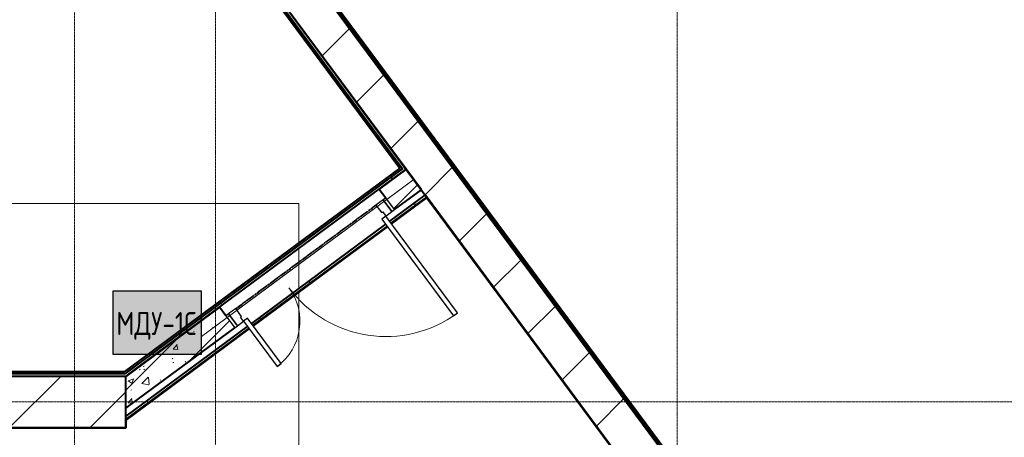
# Model space of a CAD drawing. Header units: millimetres. Extents: x -135639 to 224623, y -383017 to -59102.
# Tile 231 of 256: x 94267 to 101944, y -247692 to -244431. Entities that reach past the tile are written whole.
import ezdxf

# ---------------------------------------------------------------- set-up
doc = ezdxf.new("R2010")
doc.units = ezdxf.units.MM
for name, pattern in [('Линия сетки', [25, 20, -2.5, 0, -2.5]), ('Штрих_3_1_5_', [4.5, 3, -1.5]), ('Штриховая_ш3 п1_5', [4.5, 3, -1.5])]:
    doc.linetypes.add(name, pattern=pattern)
doc.layers.add('A-010-M_ROOM_SEPARATION', color=4, linetype='Штриховая_ш3 п1_5', lineweight=40, true_color=0x00ffff)
for name, color, linetype, lineweight in [('A-200-M_WALL', 7, 'Continuous', 18), ('A-200-M_WALL_EXT', 7, 'Continuous', 18), ('A-200-M_WALL_INT', 7, 'Continuous', 18), ('A-200-M_WALL_PAT', 7, 'Continuous', 40), ('A-325-M_DOOR', 7, 'Continuous', 18), ('A-325-M_DOOR__FRAME', 7, 'Continuous', 30), ('A-325-M_DOOR_PANEL', 7, 'Continuous', 30), ('S-160-M_FOUND', 7, 'Continuous', 18), ('S-280-M_COLUMN', 7, 'Continuous', 18), ('S-280-M_STRUCT_FRAME', 7, 'Continuous', 18), ('Z-030-M_GRID', 7, 'Continuous', 9), ('Арматура воздуховодов', 7, 'Continuous', 18), ('ОС', 5, 'Continuous', 25)]:
    doc.layers.add(name, color=color, linetype=linetype, lineweight=lineweight)
doc.layers.add('ССПС', color=5, linetype='Continuous')
doc.styles.add('1111', font='isocpeur.ttf')
pattern_1 = [(0, (0, 0), (812.8, 203.2), [67.056, -542.544, 67.056, -542.544, -3251.2]), (0, (0, 0), (812.8, 203.2), [-1219.2, 67.056, -1152.144, 67.056, -542.544, -1422.4]), (0, (0, 0), (812.8, 203.2), [-3048, 67.056, -339.344, 67.056, -948.944]), (120, (304.8, 101.6), (-582.37636, 602.30545), [67.056, -542.544, 67.056, -542.544, -3251.2]), (120, (304.8, 101.6), (-582.37636, 602.30545), [-1219.2, 67.056, -1152.144, 67.056, -542.544, -1422.4]), (120, (304.8, 101.6), (-582.37636, 602.30545), [-3048, 67.056, -339.344, 67.056, -948.944]), (240, (406.4, 508), (-230.42364, -805.50545), [67.056, -542.544, 67.056, -542.544, -3251.2]), (240, (406.4, 508), (-230.42364, -805.50545), [-1219.2, 67.056, -1152.144, 67.056, -542.544, -1422.4]), (240, (406.4, 508), (-230.42364, -805.50545), [-3048, 67.056, -339.344, 67.056, -948.944])]

# ---------------------------------------------------------------- blocks, each defined once
blk = doc.blocks.new('101_Дверь_Двупольная - _ПЧ_Мет_1300х2000_Тех помещения_EI60_Пр-4435803-B2_-11_400_')
at = {"layer": 'A-325-M_DOOR', "color": 253, "lineweight": 30, "true_color": 0xaaaaaa}
for p, q in [((-750, 100), (-775, 100)), ((-775, 100), (-775, -15)), ((-750, -15), (-750, 100)), ((775, 100), (750, 100)), ((750, 100), (750, -15)), ((775, -15), (775, 100)), ((-775, -15), (-750, -15)), ((750, -15), (775, -15))]:
    blk.add_line(p, q, dxfattribs=at)
at = {"layer": 'A-325-M_DOOR__FRAME', "color": 253, "true_color": 0xaaaaaa}
for p, q in [((-690, 100), (-750, 100)), ((-750, 100), (-750, -15)), ((-690, 60), (-690, 100)), ((750, 100), (690, 100)), ((690, 100), (690, 60)), ((750, -15), (750, 100)), ((-680, 60), (-690, 60)), ((-680, -15), (-680, 60)), ((690, 60), (680, 60)), ((680, 60), (680, -15)), ((-750, -15), (-680, -15)), ((680, -15), (750, -15))]:
    blk.add_line(p, q, dxfattribs=at)
at = {"layer": 'A-325-M_DOOR_PANEL', "color": 253, "true_color": 0xaaaaaa}
for p, q in [((-650, 1040), (-690, 1040)), ((-690, 1040), (-690, 100)), ((-650, 100), (-650, 1040)), ((690, 540), (650, 540)), ((650, 540), (650, 100)), ((690, 100), (690, 540)), ((-690, 100), (-650, 100)), ((650, 100), (690, 100))]:
    blk.add_line(p, q, dxfattribs=at)
at = {"layer": 'A-325-M_DOOR_PANEL', "color": 253, "lineweight": 18, "true_color": 0xaaaaaa}
for centre, radius, start, end in [((-690, 100), 940, 360, 90), ((690, 100), 440, 90, 180)]:
    blk.add_arc(centre, radius, start, end, dxfattribs=at)
blk = doc.blocks.new('ПР - _ПЧ_1550_200_Оп250-250_Шаг300_Арм16_Арм10-3243300-B2_-11_400_')
at = {"layer": 'S-280-M_STRUCT_FRAME', "color": 21, "true_color": 0xffaaaa}
for p, q in [((-1025, 0), (1025, 0)), ((-1025, 0), (-775, 0)), ((-680, 0), (680, 0)), ((-680, 0), (680, 0)), ((775, 0), (1025, 0))]:
    blk.add_line(p, q, dxfattribs=at)
blk = doc.blocks.new('135_SLK_GD_AR_rvt-1-B2_-11_400_')
at = {"layer": 'A-200-M_WALL_PAT', "lineweight": 9, "true_color": 0xaaaaaa}
h = blk.add_hatch(dxfattribs=at)
h.set_pattern_fill('FP_4', color=253, style=0, pattern_type=2)
h.set_pattern_definition(pattern_1)
h.paths.add_polyline_path([(105819.5, 116105.4), (105835.6, 116117.2), (93082.1, 133352.6), (93057.9, 133351.6), (105807.6, 116121.4)])
h = blk.add_hatch(dxfattribs=at)
h.set_pattern_fill('FP_4', color=253, style=0, pattern_type=2)
h.set_pattern_definition(pattern_1)
h.paths.add_polyline_path([(103643.4, 114520), (103677, 114520), (105819.5, 116105.4), (105807.6, 116121.4), (103663.7, 114535)])
h = blk.add_hatch(dxfattribs=at)
h.set_pattern_fill('FP_1', color=253, style=0, pattern_type=2)
h.set_pattern_definition([(50, (0, 0), (437.2423, -38.2536), [45.72, -502.92]), (355, (0, 0), (-84.5828, 458.5367), [36.576, -402.336]), (100.451, (36.44, -3.2), (352.662, 420.2802), [38.856, -427.416]), (46.184, (0, 121.9), (650.5899, -100.9033), [68.58, -754.38]), (96.636, (54.2, 113.5), (569.766, 593.8263), [58.284, -641.125]), (351.184, (0, 121.9), (569.7716, 593.8214), [54.864, -603.504]), (21, (60.96, 91.44), (363.87505, -245.4366), [45.72, -502.92]), (326, (60.96, 91.44), (148.3253, 442.0518), [36.576, -402.336]), (71.451, (91.3, 71), (512.201, 196.6115), [38.856, -427.416]), (37.5, (0, 0), (7.41278, 202.93179), [6.706, -390.754, 6.706, -401.726, -403.86]), (37.5, (0, 0), (7.41278, 202.93179), [-805.891, 6.706, -397.154]), (7.5, (0, 0), (160.36715, 240.43305), [6.706, -226.162, 6.706, -381.61, -153.924]), (7.5, (0, 0), (160.36715, 240.43305), [-621.182, 6.706, -147.218]), (327.5, (-135.94, 0), (325.41783, -13.7491), [6.706, -145.694, 6.706, -468.782, -630.936]), (327.5, (-135.94, 0), (325.41783, -13.7491), [-627.888, 6.706, -624.23]), (317.5, (-196.9, 0), (355.51003, 61.0244), [6.706, -191.414, 6.706, -309.067, -448.056]), (317.5, (-196.9, 0), (355.51003, 61.0244), [-513.893, 6.706, -441.35])])
h.paths.add_polyline_path([(103650, 114251.2), (104499.6, 114879.8), (104380.6, 115040.6), (103650, 114500), (103650, 114260)])
h.paths.add_polyline_path([(105745.5, 115801.8), (105954.5, 115956.5), (105835.6, 116117.2), (105626.6, 115962.6), (105725.4, 115829)])
h = blk.add_hatch(dxfattribs=at)
h.set_pattern_fill('FP_2', color=253, style=0, pattern_type=2)
h.set_pattern_definition([(45, (0, 0), (-202.05576, 202.05576), []), (45, (134.7, 0), (-202.05576, 202.05576), [])])
h.paths.add_polyline_path([(103650, 114251.2), (104499.6, 114879.8), (104380.6, 115040.6), (103650, 114500), (103650, 114260)])
h.paths.add_polyline_path([(105745.5, 115801.8), (105954.5, 115956.5), (105835.6, 116117.2), (105626.6, 115962.6), (105725.4, 115829)])
h = blk.add_hatch(dxfattribs=at)
h.set_pattern_fill('FP_4', color=253, style=0, pattern_type=2)
h.set_pattern_definition(pattern_1)
h.paths.add_polyline_path([(103650, 114164.1), (104609.5, 114874.1), (104597.6, 114890.2), (103650, 114189)])
h.paths.add_polyline_path([(104641.7, 114897.9), (105686.7, 115671.2), (105674.8, 115687.3), (104629.8, 114914)])
h.paths.add_polyline_path([(105718.9, 115695), (105996.2, 115900.2), (105984.3, 115916.3), (105707, 115711.1)])
h = blk.add_hatch(dxfattribs=at)
h.set_pattern_fill('FP_4', color=253, style=0, pattern_type=2)
h.set_pattern_definition(pattern_1)
h.paths.add_polyline_path([(102650, 114500), (103650, 114500), (103677, 114520), (102650, 114520)])
at = {"layer": 'A-010-M_ROOM_SEPARATION', "color": 131, "linetype": 'Штрих_3_1_5_', "true_color": 0xaaffff}
blk.add_line((104507.7, 115028.4), (105601.1, 115837.4), dxfattribs=at)
at = {"layer": 'A-200-M_WALL', "color": 253, "lineweight": 40, "true_color": 0xaaaaaa}
for p, q in [((93072.3, 133332.2), (105807.6, 116121.4)), ((105795.6, 116112.5), (103663.7, 114535)), ((105807.6, 116121.4), (105795.6, 116112.5)), ((105718.9, 115695), (105996.2, 115900.2)), ((104641.7, 114897.9), (105686.7, 115671.2)), ((103650, 114164.1), (104609.5, 114874.1)), ((103643.4, 114520), (102650, 114520)), ((103663.7, 114535), (103643.4, 114520))]:
    blk.add_line(p, q, dxfattribs=at)
at = {"layer": 'A-200-M_WALL_INT', "color": 253, "lineweight": 40, "true_color": 0xaaaaaa}
for p, q in [((93065, 133316.9), (105786.6, 116124.6)), ((105835.6, 116117.2), (93082.1, 133352.6)), ((105786.6, 116124.6), (103638.5, 114535)), ((103697.3, 114535), (105807.4, 116096.4)), ((105835.6, 116117.2), (105626.6, 115962.6)), ((105807.4, 116096.4), (105819.5, 116105.4)), ((105819.5, 116105.4), (105835.6, 116117.2)), ((105954.5, 115956.5), (105835.6, 116117.2)), ((105626.6, 115962.6), (105677.1, 115894.3)), ((105745.5, 115801.8), (105954.5, 115956.5)), ((105984.3, 115916.3), (105707, 115711.1)), ((105721.8, 115691), (105999.2, 115896.2)), ((105999.2, 115896.2), (105984.3, 115916.3)), ((105999.2, 115896.2), (105997.6, 115895)), ((105997.6, 115895), (134446.2, 77448.8)), ((134447.8, 77450), (105999.2, 115896.2)), ((105674.8, 115687.3), (104629.8, 114914)), ((104644.7, 114893.9), (105689.7, 115667.2)), ((104380.6, 115040.6), (103650, 114500)), ((104431.2, 114972.3), (104380.6, 115040.6)), ((104597.6, 114890.2), (103650, 114189)), ((103650, 114251.2), (104499.6, 114879.8)), ((103652, 114159.4), (104612.5, 114870.1)), ((103638.5, 114535), (102650, 114535)), ((103650, 114500), (103677, 114520)), ((103677, 114520), (103697.3, 114535)), ((102648, 114098), (103650, 114098)), ((103650, 114098), (103652, 114098)), ((103652, 114098), (103652, 114159.4))]:
    blk.add_line(p, q, dxfattribs=at)
at = {"layer": 'A-325-M_DOOR', "color": 253, "lineweight": 18, "true_color": 0xaaaaaa, "rotation": 216.4999999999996}
blk.add_blockref('101_Дверь_Двупольная - _ПЧ_Мет_1300х2000_Тех помещения_EI60_Пр-4435803-B2_-11_400_', (105063.1, 115421.2), dxfattribs=at)
at = {"layer": 'S-280-M_STRUCT_FRAME', "color": 253, "lineweight": 18, "true_color": 0xaaaaaa, "rotation": 216.4999999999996}
blk.add_blockref('ПР - _ПЧ_1550_200_Оп250-250_Шаг300_Арм16_Арм10-3243300-B2_-11_400_', (105063.1, 115421.2), dxfattribs=at)
blk = doc.blocks.new('Бетон-Прямоугольная-Колонна - CLM_Подземные этажи_В40-400х1000-V231-B2_-11_400_')
at = {"layer": 'S-280-M_COLUMN', "lineweight": 9, "true_color": 0xaaaaaa}
h = blk.add_hatch(dxfattribs=at)
h.set_pattern_fill('FP_112', color=253, style=0, pattern_type=2)
h.set_pattern_definition([(315, (-114300, 103150), (628.618, 628.618), []), (315, (-114300, 102521.4), (628.618, 628.618), [1111.25, -222.25, 6.706, -215.544])])
h.paths.add_polyline_path([(-200, 500), (-200, -500), (200, -500), (200, 500)])
at = {"layer": 'S-280-M_COLUMN', "color": 253, "lineweight": 40, "true_color": 0xaaaaaa}
for p, q in [((200, 500), (-200, 500)), ((-200, 500), (-200, -500)), ((200, -500), (200, 500)), ((-200, -500), (200, -500))]:
    blk.add_line(p, q, dxfattribs=at)
blk = doc.blocks.new('135_SLK_GD_KR_rvt-1-B2_-11_400_')
at = {"layer": 'A-200-M_WALL_PAT', "lineweight": 9, "true_color": 0xaaaaaa}
h = blk.add_hatch(dxfattribs=at)
h.set_pattern_fill('FP_5', color=253, style=0, pattern_type=2)
h.set_pattern_definition([(45, (0, 0), (-628.618, 628.618), []), (45, (628.6, 0), (-628.618, 628.618), [1111.25, -222.25, 6.706, -215.544])])
h.paths.add_polyline_path([(134447.8, 77450), (134821, 77450), (93228.4, 133659.2), (92866.7, 133643.7), (134392.5, 77524.8)])
at = {"layer": 'A-200-M_WALL', "color": 253, "lineweight": 40, "true_color": 0xaaaaaa}
for p, q in [((134706, 77605.5), (93228.4, 133659.2)), ((93228.4, 133659.2), (134706, 77605.5)), ((134707.6, 77606.7), (93230.9, 133659.3)), ((134710.8, 77609.1), (93235.7, 133659.5)), ((134714, 77611.4), (93240.5, 133659.7))]:
    blk.add_line(p, q, dxfattribs=at)
at = {"layer": 'A-200-M_WALL_EXT', "color": 253, "lineweight": 40, "true_color": 0xaaaaaa}
for p, q in [((134722.1, 77617.4), (93252.6, 133660.2)), ((93082.1, 133352.6), (134447.8, 77450))]:
    blk.add_line(p, q, dxfattribs=at)
at = {"layer": 'S-160-M_FOUND', "color": 253, "true_color": 0xaaaaaa}
for p, q in [((105000, 115850), (101300, 115850)), ((105000, 115542.5), (105000, 115850)), ((105000, 115187.9), (105000, 115498.9)), ((105000, 113562.3), (105000, 115156.8))]:
    blk.add_line(p, q, dxfattribs=at)
at = {"layer": 'S-280-M_COLUMN', "color": 253, "lineweight": 18, "true_color": 0xaaaaaa, "rotation": 90.00000000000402}
blk.add_blockref('Бетон-Прямоугольная-Колонна - CLM_Подземные этажи_В40-400х1000-V231-B2_-11_400_', (103150, 114300), dxfattribs=at)
blk = doc.blocks.new('-2 этаж')
at = {"layer": 'Z-030-M_GRID', "color": 253, "linetype": 'Линия сетки', "true_color": 0xaaaaaa}
for p, q in [((362342.3, -369628.3), (362342.3, -216207.4)), ((363442.3, -367082), (363442.3, -216207.4)), ((367042.3, -369621.8), (367042.3, -216207.4)), ((415037, -235627.3), (337187.5, -235627.3))]:
    blk.add_line(p, q, dxfattribs=at)
at = {"lineweight": 5}
for name in ['135_SLK_GD_KR_rvt-1-B2_-11_400_', '135_SLK_GD_AR_rvt-1-B2_-11_400_']:
    blk.add_blockref(name, (259092.3, -349927.3), dxfattribs=at)
blk = doc.blocks.new('ger')
at = {"lineweight": 40, "ltscale": 2, "true_color": 0xffffff}
h = blk.add_hatch(color=7, dxfattribs=at)
h.dxf.hatch_style = 1
h.paths.add_polyline_path([(491036.1, -67335.5), (491036.1, -66842.7), (490344.7, -66842.7), (490344.7, -67335.5)])
at = {"layer": 'ОС', "color": 1, "lineweight": 30}
blk.add_lwpolyline([(491036.1, -66842.7), (490344.7, -66842.7), (490344.7, -67335.5), (491036.1, -67335.5)], close=True, dxfattribs=at)
at = {"layer": 'ССПС', "color": 1, "lineweight": -2, "ltscale": 1000, "style": '1111', "width": 0.8}
blk.add_text('МДУ-1С', height=180, dxfattribs=at).set_placement((490370.6, -67185.8))

msp = doc.modelspace()

# ---------------------------------------------------------------- block references
at = {"color": 0}
msp.add_blockref('-2 этаж', (-267647.8, -11788.6), dxfattribs=at)
at = {"layer": 'Арматура воздуховодов', "lineweight": 30}
msp.add_blockref('ger', (-395350.1, -179707.1), dxfattribs=at)

doc.saveas('drawing.dxf')
